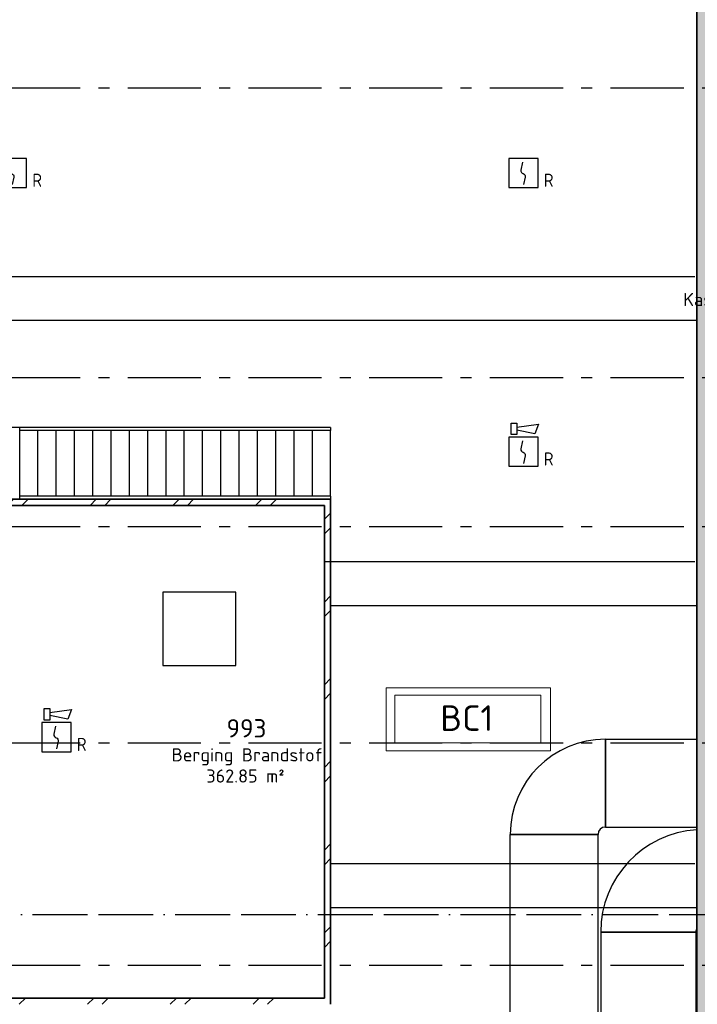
# Model space of a CAD drawing. Header units: millimetres. Extents: x -285236 to 84130, y -470 to 79511.
# Tile 62 of 192: x -38808 to -29547, y 40209 to 53674. Entities that reach past the tile are written whole.
import ezdxf
from ezdxf.enums import TextEntityAlignment as Align

# ---------------------------------------------------------------- set-up
doc = ezdxf.new("R2010")
doc.units = ezdxf.units.MM
for name, pattern in [('NLRS_stramien', [1650, 1000, -250, 150, -250]), ('NLRS_streep-kort', [400, 200, -200]), ('SW_doorsnedelijn', [1950, 750, -150, 0, -150, 750, -150])]:
    doc.linetypes.add(name, pattern=pattern)
doc.layers.add('EL6511--', color=3, linetype='Continuous')
doc.layers.add('XREF', color=254, linetype='Continuous')
doc.styles.add('ISOCPEUR_1', font='isocpeur.ttf', dxfattribs={"height": 250})
doc.styles.add('ISOCPEUR_2', font='isocpeur.ttf', dxfattribs={"height": 350})
doc.styles.add('ISOCPEUR_3', font='isocpeur.ttf', dxfattribs={"height": 180})
doc.styles.add('STABICAD-018', font='ISOCP.SHX', dxfattribs={"height": 180})
pattern_1 = [(45, (-29374, 17038.6), (-565.685, 565.685), []), (45, (-29174, 17038.6), (-565.685, 565.685), [])]

# ---------------------------------------------------------------- blocks, each defined once
blk = doc.blocks.new('VB653ORM')
at = {"color": 0, "linetype": 'Continuous'}
for p, q in [((-2, 2), (-2, -2)), ((2, 2), (-2, 2)), ((2, -2), (2, 2)), ((-2, -2), (2, -2))]:
    blk.add_line(p, q, dxfattribs=at)
blk.add_lwpolyline([(-0.12, 1.47), (-0.34, 0.38, 0.399092), (-0.04, -0.09, -0.403068), (0.25, -0.56), (0.02, -1.6)], format="xyb", dxfattribs=at)
at = {"color": 0, "linetype": 'Continuous', "style": 'STABICAD-018'}
for tag, p in [('CODING1', (-1.22, 12.19)), ('CODING2', (-0.95, 9.73)), ('ARTICLECODE', (0.78, 6.96)), ('FIREPROTECTION_PANEL', (0.78, 4.65)), ('FIREPROTECTION_ZONE', (0.05, 2.88)), ('FIREPROTECTION_HARDWARENUMBER', (5.42, -4.4))]:
    blk.add_attdef(tag, text='', height=1.8, dxfattribs=at).set_placement(p, align=Align.MIDDLE)
blk.add_attdef('TEXT1', (3.46, -3.38), '', height=1.8, dxfattribs=at)
blk = doc.blocks.new('VB655IS2')
at = {"color": 0, "linetype": 'Continuous'}
blk.add_lwpolyline([(-1.67, 2.33), (-1.67, 3.91), (-0.89, 3.91), (-0.89, 2.33)], close=True, dxfattribs=at)
blk.add_lwpolyline([(-0.89, 3.37), (2.06, 3.76), (1.54, 2.45), (-0.89, 2.95)], dxfattribs=at)
blk = doc.blocks.new('*U137')
at = {"color": 0, "linetype": 'Continuous'}
for p, q in [((-2, 2), (-2, -2)), ((2, 2), (-2, 2)), ((2, -2), (2, 2)), ((-2, -2), (2, -2))]:
    blk.add_line(p, q, dxfattribs=at)
blk.add_lwpolyline([(-0.12, 1.47), (-0.34, 0.38, 0.399092), (-0.04, -0.09, -0.403068), (0.25, -0.56), (0.02, -1.6)], format="xyb", dxfattribs=at)
at = {"color": 0, "linetype": 'Continuous', "lineweight": 100}
blk.add_blockref('VB655IS2', (0, 0), dxfattribs=at)
at = {"color": 0, "linetype": 'Continuous', "style": 'STABICAD-018'}
for tag, p in [('CODING1', (-1.22, 12.19)), ('CODING2', (-0.95, 9.73)), ('ARTICLECODE', (0.78, 6.96)), ('FIREPROTECTION_PANEL', (0.78, 4.65)), ('FIREPROTECTION_ZONE', (0.05, 2.88)), ('FIREPROTECTION_HARDWARENUMBER', (5.42, -4.4))]:
    blk.add_attdef(tag, text='', height=1.8, dxfattribs=at).set_placement(p, align=Align.MIDDLE)
blk.add_attdef('TEXT1', (3.46, -3.38), '', height=1.8, dxfattribs=at)

msp = doc.modelspace()

# ---------------------------------------------------------------- hatches: boundary and pattern name
at = {"layer": 'XREF', "lineweight": 9}
h = msp.add_hatch(dxfattribs=at)
h.set_pattern_fill('FP_285', color=256, angle=45, style=0, pattern_type=2)
h.set_pattern_definition([(135, (-29192.13, 45117.26), (-212.132, -212.132), []), (135, (-29192.13, 45329.4), (-212.132, -212.132), [75, -75])])
h.paths.add_polyline_path([(-29192.1304, 31512.8575), (-29192.1304, 58721.6523), (-29542.1304, 58721.6523), (-29542.1304, 58695.8476), (-29552.1304, 58695.8476), (-29552.1304, 31512.8575), (-29346.025, 31512.8575)])
h = msp.add_hatch(dxfattribs=at)
h.set_pattern_fill('FP_7', color=256, angle=45, style=0, pattern_type=2)
h.set_pattern_definition(pattern_1)
h.paths.add_polyline_path([(-38853.7327, 47032.1274), (-34558.3636, 47032.1274), (-34558.3636, 47117.1274), (-39085.3673, 47117.1274), (-39085.3673, 47032.1274), (-38948.2307, 47032.1274)])
h.paths.add_polyline_path([(-41035.6667, 47032.1274), (-39950.3673, 47032.1274), (-39950.3673, 47117.1274), (-41850.3673, 47117.1274), (-41850.3673, 47032.1274), (-41625.2724, 47032.1274)])
h = msp.add_hatch(dxfattribs=at)
h.set_pattern_fill('FP_6', color=256, angle=45, style=0, pattern_type=2)
h.set_pattern_definition([(45, (-29374, 17038.6), (-565.685, 565.685), []), (45, (-29174, 17038.6), (-565.685, 565.685), [])])
h.paths.add_polyline_path([(-34643.3636, 40208.5731), (-34558.3636, 40208.5731), (-34558.3636, 47032.1274), (-34643.3636, 47032.1274), (-34643.3636, 40293.5731)])
h = msp.add_hatch(dxfattribs=at)
h.set_pattern_fill('FP_7', color=256, angle=45, style=0, pattern_type=2)
h.set_pattern_definition(pattern_1)
h.paths.add_polyline_path([(-42065.1682, 40208.5731), (-34643.3636, 40208.5731), (-34643.3636, 40293.5731), (-42130.3673, 40293.5731), (-42130.3673, 40208.5731)])

# ---------------------------------------------------------------- linework, layer by layer
at = {"layer": 'XREF', "lineweight": 35}
for p, q in [((-29552.1304, 58695.8476), (-29552.1304, 35144.9421)), ((-34558.3636, 47117.1274), (-39085.3673, 47117.1274)), ((-39085.3673, 47032.1274), (-34643.3636, 47032.1274)), ((-34643.3636, 47032.1274), (-34643.3636, 40293.5731)), ((-34558.3636, 40208.5731), (-34558.3636, 47117.1274)), ((-34643.3636, 40293.5731), (-41850.3673, 40293.5731))]:
    msp.add_line(p, q, dxfattribs=at)
at = {"layer": 'XREF', "linetype": 'NLRS_stramien'}
for p, q in [((-47232.6128, 52742.6047), (64223.889, 52742.6047)), ((-47232.6128, 48782.6047), (64223.889, 48782.6047)), ((-47232.6128, 46742.6047), (64223.889, 46742.6047)), ((-47232.6128, 43782.6047), (64223.889, 43782.6047)), ((-47232.6128, 40742.6047), (64223.889, 40742.6047))]:
    msp.add_line(p, q, dxfattribs=at)
at = {"layer": 'XREF', "lineweight": 9}
for p, q in [((-29557.1303, 50847.1967), (-29557.1303, 50927.1967)), ((-29557.1303, 50927.1967), (-29552.1304, 50927.1967)), ((-29552.1304, 50847.1967), (-29557.1303, 50847.1967)), ((-38777.7401, 47027.1274), (-38777.7401, 47032.1274)), ((-38697.7401, 47027.1274), (-38777.7401, 47027.1274)), ((-38772.7401, 47027.1274), (-38772.7401, 47025.1274)), ((-38702.7401, 47025.1274), (-38772.7401, 47025.1274)), ((-38702.7401, 47027.1274), (-38702.7401, 47025.1274)), ((-38697.7401, 47032.1274), (-38697.7401, 47027.1274))]:
    msp.add_line(p, q, dxfattribs=at)
at = {"layer": 'XREF'}
for p, q in [((-41350.3673, 50162.6047), (-29582.1304, 50162.6047)), ((-41350.3673, 49562.6047), (-29552.1304, 49562.6047)), ((-38808.3636, 48096.4886), (-41850.3673, 48096.4886)), ((-38808.3636, 48056.4886), (-38808.3636, 48096.4886)), ((-38558.3636, 48096.4886), (-38808.3636, 48096.4886)), ((-34558.3636, 48096.4886), (-38558.3636, 48096.4886)), ((-34558.3636, 48096.4886), (-34558.3636, 48056.4886)), ((-38808.3636, 47157.1274), (-38808.3636, 48056.4886)), ((-38558.3636, 48056.4886), (-38808.3636, 48056.4886)), ((-38558.3636, 47157.1274), (-38558.3636, 48056.4886)), ((-34558.3636, 48056.4886), (-38558.3636, 48056.4886)), ((-38308.3636, 47157.1274), (-38308.3636, 48056.4886)), ((-38058.3636, 47157.1274), (-38058.3636, 48056.4886)), ((-37808.3636, 47157.1274), (-37808.3636, 48056.4886)), ((-37558.3636, 47157.1274), (-37558.3636, 48056.4886)), ((-37308.3636, 47157.1274), (-37308.3636, 48056.4886)), ((-37058.3636, 47157.1274), (-37058.3636, 48056.4886)), ((-36808.3636, 47157.1274), (-36808.3636, 48056.4886)), ((-36558.3636, 47157.1274), (-36558.3636, 48056.4886)), ((-36308.3636, 47157.1274), (-36308.3636, 48056.4886)), ((-36058.3636, 47157.1274), (-36058.3636, 48056.4886)), ((-35808.3636, 47157.1274), (-35808.3636, 48056.4886)), ((-35558.3636, 47157.1274), (-35558.3636, 48056.4886)), ((-35308.3636, 47157.1274), (-35308.3636, 48056.4886)), ((-35058.3636, 47157.1274), (-35058.3636, 48056.4886)), ((-34808.3636, 47157.1274), (-34808.3636, 48056.4886)), ((-34558.3636, 47157.1274), (-34558.3636, 48056.4886)), ((-38808.3636, 47117.1274), (-38808.3636, 47157.1274)), ((-38558.3636, 47157.1274), (-38808.3636, 47157.1274)), ((-34558.3636, 47157.1274), (-38558.3636, 47157.1274)), ((-34558.3636, 47157.1274), (-34558.3636, 47117.1274)), ((-34643.3636, 46262.6047), (-29582.1304, 46262.6047)), ((-35852.6376, 45842.6047), (-36852.6376, 45842.6047)), ((-36852.6376, 45842.6047), (-36852.6376, 44842.6047)), ((-35852.6376, 44842.6047), (-35852.6376, 45842.6047)), ((-34558.3636, 45662.6047), (-29552.1304, 45662.6047)), ((-36852.6376, 44842.6047), (-35852.6376, 44842.6047)), ((-30803.9348, 42632.6047), (-30803.9348, 43832.6047)), ((-30803.9348, 43832.6047), (-29552.1304, 43832.6047)), ((-30803.9348, 43832.6047), (-30803.9348, 42632.6047)), ((-30803.9348, 42632.6047), (-29552.1304, 42632.6047)), ((-32103.9348, 42532.6047), (-30903.9348, 42532.6047)), ((-32103.9348, 35631.7077), (-32103.9348, 42532.6047)), ((-30903.9348, 42532.6047), (-32103.9348, 42532.6047)), ((-30903.9348, 35631.7077), (-30903.9348, 42532.6047)), ((-34558.3636, 42132.6047), (-29582.1304, 42132.6047)), ((-34558.3636, 41532.6047), (-29552.1304, 41532.6047)), ((-30867.1158, 41197.2955), (-29567.1158, 41197.2955)), ((-30867.1158, 41197.2955), (-30867.1158, 35581.7077)), ((-29567.1158, 41197.2955), (-30867.1158, 41197.2955)), ((-29567.1158, 41197.2955), (-29567.1158, 35581.7077))]:
    msp.add_line(p, q, dxfattribs=at)
at = {"layer": 'XREF', "linetype": 'NLRS_streep-kort'}
for p, q in [((-38558.3636, 47157.1274), (-38558.3636, 48056.4886)), ((-38308.3636, 47157.1274), (-38308.3636, 48056.4886)), ((-38058.3636, 47157.1274), (-38058.3636, 48056.4886)), ((-37808.3636, 47157.1274), (-37808.3636, 48056.4886)), ((-37558.3636, 47157.1274), (-37558.3636, 48056.4886)), ((-37308.3636, 47157.1274), (-37308.3636, 48056.4886)), ((-37058.3636, 47157.1274), (-37058.3636, 48056.4886)), ((-36808.3636, 47157.1274), (-36808.3636, 48056.4886)), ((-36558.3636, 47157.1274), (-36558.3636, 48056.4886)), ((-36308.3636, 47157.1274), (-36308.3636, 48056.4886)), ((-36058.3636, 47157.1274), (-36058.3636, 48056.4886)), ((-35808.3636, 47157.1274), (-35808.3636, 48056.4886)), ((-35558.3636, 47157.1274), (-35558.3636, 48056.4886)), ((-35308.3636, 47157.1274), (-35308.3636, 48056.4886)), ((-35058.3636, 47157.1274), (-35058.3636, 48056.4886)), ((-34808.3636, 47157.1274), (-34808.3636, 48056.4886)), ((-34558.3636, 47157.1274), (-34558.3636, 48056.4886))]:
    msp.add_line(p, q, dxfattribs=at)
at = {"layer": 'XREF', "lineweight": 13}
for p, q in [((-31552.1304, 44534.4713), (-33799.3294, 44534.4713)), ((-33799.3294, 44534.4713), (-33799.3294, 43674.3609)), ((-31683.8534, 44436.6071), (-33683.0553, 44436.6071)), ((-33683.0553, 44436.6071), (-33683.0553, 43782.6047)), ((-31683.8534, 43782.6047), (-31683.8534, 44436.6071)), ((-31552.1304, 43674.3609), (-31552.1304, 44534.4713)), ((-33683.0553, 43782.6047), (-31683.8534, 43782.6047)), ((-33799.3294, 43674.3609), (-31552.1304, 43674.3609))]:
    msp.add_line(p, q, dxfattribs=at)
at = {"layer": 'XREF', "linetype": 'SW_doorsnedelijn'}
msp.add_line((-47483.8847, 41436.7758), (58162.061, 41436.7758), dxfattribs=at)
at = {"layer": 'XREF'}
for centre, radius, start in [((-30803.9348, 42532.6047), 1300, 90), ((-30803.9348, 42532.6047), 100, 90), ((-29467.1158, 41197.2955), 1400, 93.48422257), ((-29467.1158, 41197.2955), 100, 149.21199109)]:
    msp.add_arc(centre, radius, start, 180, dxfattribs=at)

# ---------------------------------------------------------------- block references
at = {"layer": 'EL6511--', "linetype": 'Continuous', "lineweight": 100}
ref = msp.add_blockref('VB653ORM', (-38915.1275, 51577.6916), dxfattribs=dict(at, xscale=100, yscale=100, zscale=100))
ref.add_attrib('TEXT1', 'R', (-38637.1275, 51387.6916), dxfattribs={"layer": '0', "color": 1, "linetype": 'Continuous', "lineweight": 100, "height": 180, "style": 'STABICAD-018'})
ref = msp.add_blockref('VB653ORM', (-31923.5995, 51577.6916), dxfattribs=dict(at, xscale=100, yscale=100, zscale=100))
ref.add_attrib('TEXT1', 'R', (-31645.5995, 51387.6916), dxfattribs={"layer": '0', "color": 1, "linetype": 'Continuous', "lineweight": 100, "height": 180, "style": 'STABICAD-018'})
ref = msp.add_blockref('*U137', (-31923.5995, 47766.232), dxfattribs=dict(at, xscale=100, yscale=100, zscale=100))
ref.add_attrib('TEXT1', 'R', (-31645.5995, 47576.232), dxfattribs={"layer": '0', "color": 1, "linetype": 'Continuous', "lineweight": 100, "height": 180, "style": 'STABICAD-018'})
ref = msp.add_blockref('*U137', (-38306.1443, 43863.4301), dxfattribs=dict(at, xscale=100, yscale=100, zscale=100))
ref.add_attrib('TEXT1', 'R', (-38028.1443, 43673.4301), dxfattribs={"layer": '0', "color": 1, "linetype": 'Continuous', "lineweight": 100, "height": 180, "style": 'STABICAD-018'})

# ---------------------------------------------------------------- texts
at = {"layer": 'XREF', "attachment_point": 1}
for s, insert, char_height, width, style in [('Kast Schoonmaakdienst', (-29740.7011, 49937.0396), 180, 3142.615, 'ISOCPEUR_3'), ('BC1', (-33060.1379, 44297.6843), 350, 857.805625, 'ISOCPEUR_2'), ('993', (-35981.3196, 44108.2564), 250, 649.366875, 'ISOCPEUR_1'), ('Berging Brandstof', (-36731.8196, 43710.2825), 180, 2469.1975, 'ISOCPEUR_3'), ('362.85 m²', (-36256.7405, 43420.6761), 180, 1298.73375, 'ISOCPEUR_3')]:
    msp.add_mtext(s, dxfattribs=dict(at, insert=insert, char_height=char_height, width=width, style=style))

doc.saveas('drawing.dxf')
